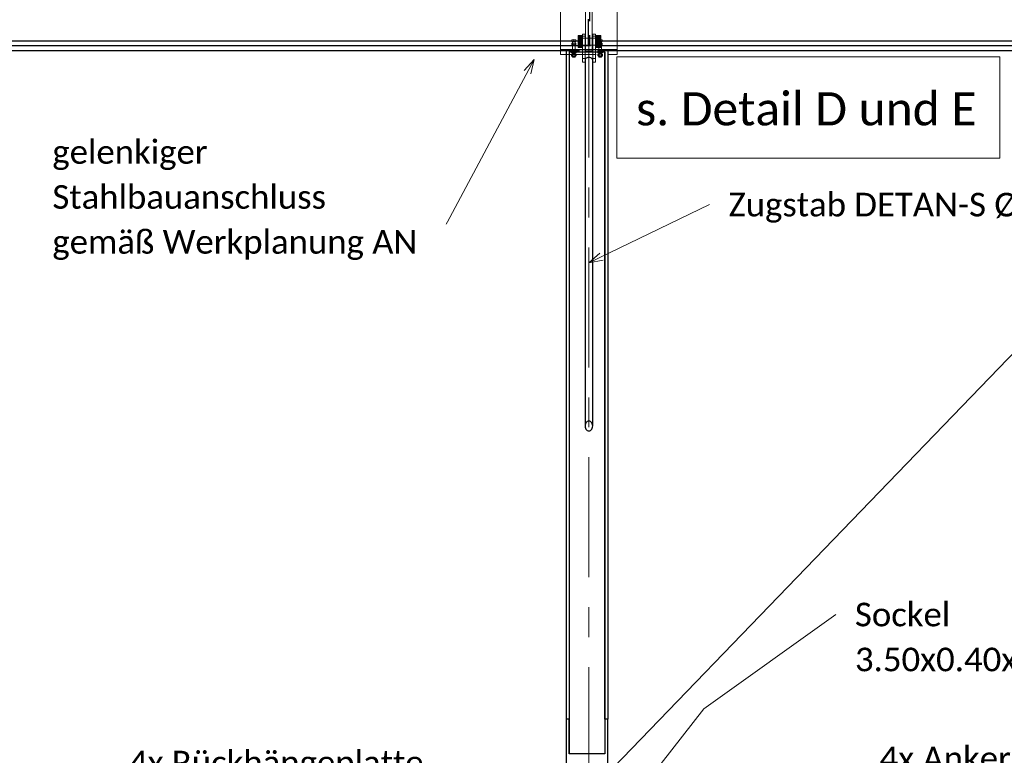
# Model space of a CAD drawing. Header units: metres. Extents: x -3 to 135, y -4 to 27.
# Tile 55 of 81: x 70.32 to 75.53, y 0.27 to 4.17. Entities that reach past the tile are written whole.
import ezdxf

# ---------------------------------------------------------------- set-up
doc = ezdxf.new("R2010")
doc.units = ezdxf.units.M
for name, pattern in [('Rasterlinie', [1.11125, 0.635, -0.15875, 0.15875, -0.15875]), ('Strich', [0.3175, 0.15875, -0.15875]), ('Verdeckt', [0.15, 0.1, -0.05])]:
    doc.linetypes.add(name, pattern=pattern)
for name, color, linetype, lineweight in [('_Verdeckte Linien_', 7, 'Strich', 18), ('S-BEAM', 12, 'Continuous', 35), ('S-BEAM-HDLN', 1, 'Verdeckt', 25), ('S-COLS', 52, 'Continuous', 18), ('S-COLS-HDLN', 52, 'Verdeckt', 25), ('S-GRID', 1, 'Continuous', 9), ('Text', 250, 'Continuous', 9), ('Tragwerksverbindungen', 7, 'Continuous', 18)]:
    doc.layers.add(name, color=color, linetype=linetype, lineweight=lineweight)
doc.styles.add('Calibri_1', font='calibri.ttf', dxfattribs={"height": 0.125})
doc.styles.add('Calibri_4', font='calibri.ttf', dxfattribs={"height": 0.175})

# ---------------------------------------------------------------- blocks, each defined once
blk = doc.blocks.new('Rundstahl Träger - RB 36-1128524-1 - 1')
at = {"layer": 'S-BEAM', "lineweight": 25}
for p, q in [((2.5435, 3.9566), (2.5435, 2.0194)), ((2.5835, 2.0194), (2.5835, 3.9566))]:
    blk.add_line(p, q, dxfattribs=at)
at = {"layer": 'S-BEAM', "lineweight": 25, "flags": 128}
for points in [[(2.5835, 2.0197), (2.583, 2.0252), (2.5815, 2.0308), (2.5792, 2.0358), (2.576, 2.0399), (2.5722, 2.0431), (2.568, 2.045), (2.5635, 2.0457), (2.5591, 2.045), (2.5548, 2.0431), (2.5511, 2.0399), (2.5479, 2.0358), (2.5455, 2.0308), (2.544, 2.0252), (2.5435, 2.0197)], [(2.5435, 2.0194), (2.544, 2.0135), (2.5455, 2.008), (2.5479, 2.003), (2.5511, 1.9988), (2.5548, 1.9957), (2.5591, 1.9937), (2.5635, 1.9931), (2.568, 1.9937), (2.5722, 1.9957), (2.576, 1.9988), (2.5792, 2.003), (2.5815, 2.008), (2.583, 2.0135), (2.5835, 2.0194)]]:
    blk.add_lwpolyline(points, dxfattribs=at)
at = {"layer": 'S-BEAM', "lineweight": 25}
blk.add_ellipse((2.5635, 3.9566), major_axis=(0.02, 0), ratio=0.760407, start_param=0, end_param=3.141593, dxfattribs=at)
blk = doc.blocks.new('Öse38 - Öse2-1138143-1 - 1')
at = {"layer": 'S-COLS'}
for p, q in [((18.5985, 4.0947), (18.5835, 4.0947)), ((18.5835, 4.0947), (18.5835, 4.0846)), ((18.5835, 3.9667), (18.5835, 4.0846)), ((18.5835, 4.0846), (18.5985, 4.0846)), ((18.5985, 4.0846), (18.5985, 4.0947)), ((18.5985, 4.0846), (18.5985, 3.9667)), ((18.5835, 3.9465), (18.5835, 3.9667)), ((18.5835, 3.9667), (18.5985, 3.9667)), ((18.5985, 3.9667), (18.5985, 3.9465)), ((18.5985, 3.9465), (18.5835, 3.9465))]:
    blk.add_line(p, q, dxfattribs=at)
blk = doc.blocks.new('Lasche richtig20 - Lasche richtig-1138404-1 - 1')
at = {"layer": 'S-COLS'}
for p, q in [((18.546, 4.1012), (18.546, 4.2916)), ((18.581, 4.2916), (18.546, 4.2916)), ((18.581, 4.2916), (18.581, 4.1012)), ((18.546, 4.1012), (18.546, 4.0044)), ((18.581, 4.0044), (18.581, 4.1012)), ((18.546, 4.0044), (18.581, 4.0044))]:
    blk.add_line(p, q, dxfattribs=at)
blk = doc.blocks.new('HEB Träger - HEB 500-1128531-1 - 1')
at = {"layer": 'S-BEAM', "lineweight": 25}
for p, q in [((10.7135, 4.0603), (18.4135, 4.0603)), ((18.4135, 4.0325), (10.7135, 4.0325)), ((18.7135, 4.0603), (26.4135, 4.0603)), ((26.4135, 4.0325), (18.7135, 4.0325)), ((18.4135, 4.0063), (10.7135, 4.0063)), ((26.4135, 4.0063), (18.7135, 4.0063))]:
    blk.add_line(p, q, dxfattribs=at)
at = {"layer": 'S-BEAM-HDLN'}
for p, q in [((18.4136, 4.0603), (18.7135, 4.0603)), ((18.7135, 4.0325), (18.4136, 4.0325)), ((18.7135, 4.0063), (18.4136, 4.0063))]:
    blk.add_line(p, q, dxfattribs=at)
blk = doc.blocks.new('Öse37 - Öse2-1138129-1 - 1')
at = {"layer": 'S-COLS'}
for p, q in [((18.5437, 4.0947), (18.5287, 4.0947)), ((18.5287, 4.0947), (18.5287, 4.0846)), ((18.5287, 3.9667), (18.5287, 4.0846)), ((18.5287, 4.0846), (18.5437, 4.0846)), ((18.5437, 4.0846), (18.5437, 4.0947)), ((18.5437, 4.0846), (18.5437, 3.9667)), ((18.5287, 3.9465), (18.5287, 3.9667)), ((18.5287, 3.9667), (18.5437, 3.9667)), ((18.5437, 3.9667), (18.5437, 3.9576)), ((18.5435, 3.9465), (18.5287, 3.9465))]:
    blk.add_line(p, q, dxfattribs=at)
at = {"layer": 'S-COLS-HDLN'}
for p, q in [((18.5437, 3.9465), (18.5436, 3.9465)), ((18.5437, 3.9575), (18.5437, 3.9465))]:
    blk.add_line(p, q, dxfattribs=at)
blk = doc.blocks.new('SP-TV-Schraube_Mutter_001 - M36-V38-1 - 1')
at = {"layer": 'Tragwerksverbindungen', "linetype": 'Strich'}
for points in [[(2.515, 4.0711), (2.5287, 4.0711), (2.5287, 4.087), (2.5062, 4.087), (2.5062, 4.0711)], [(2.515, 4.0394), (2.5287, 4.0394), (2.5287, 4.0711), (2.5062, 4.0711), (2.5062, 4.0394)], [(2.6275, 4.0711), (2.6275, 4.087), (2.5985, 4.087), (2.5985, 4.0711), (2.6156, 4.0711)], [(2.6275, 4.0394), (2.6275, 4.0711), (2.5985, 4.0711), (2.5985, 4.0394), (2.6156, 4.0394)], [(2.5062, 4.0235), (2.5287, 4.0235), (2.5287, 4.0394), (2.5062, 4.0394)], [(2.5985, 4.0235), (2.6275, 4.0235), (2.6275, 4.0394), (2.5985, 4.0394)]]:
    blk.add_hatch(color=142, dxfattribs=at).paths.add_polyline_path(points)
h = blk.add_hatch(color=142, dxfattribs=at)
h.paths.add_polyline_path([(2.5835, 4.0552), (2.5835, 4.0732), (2.581, 4.0728), (2.581, 4.0552)])
h.paths.add_polyline_path([(2.5437, 4.0552), (2.546, 4.0552), (2.546, 4.0732), (2.5437, 4.0731), (2.5437, 4.0589)])
h = blk.add_hatch(color=142, dxfattribs=at)
h.paths.add_polyline_path([(2.5437, 4.0372), (2.546, 4.0377), (2.546, 4.0552), (2.5437, 4.0552), (2.5437, 4.0377)])
h.paths.add_polyline_path([(2.5835, 4.0372), (2.5835, 4.0552), (2.581, 4.0552), (2.581, 4.0372)])
at = {"layer": '_Verdeckte Linien_'}
for p, q in [((2.5436, 4.0732), (2.5287, 4.0732)), ((2.581, 4.0732), (2.5461, 4.0732)), ((2.5985, 4.0732), (2.5836, 4.0732)), ((2.5287, 4.0372), (2.5436, 4.0372)), ((2.5461, 4.0372), (2.581, 4.0372)), ((2.5836, 4.0372), (2.5985, 4.0372))]:
    blk.add_line(p, q, dxfattribs=at)
at = {"layer": 'Tragwerksverbindungen'}
for p, q in [((2.5062, 4.0711), (2.5062, 4.087)), ((2.5062, 4.087), (2.5287, 4.087)), ((2.5062, 4.0394), (2.5062, 4.0711)), ((2.5062, 4.0711), (2.5287, 4.0711)), ((2.5287, 4.087), (2.5287, 4.0711)), ((2.5287, 4.0711), (2.5287, 4.0394)), ((2.546, 4.0732), (2.5437, 4.0732)), ((2.5835, 4.0732), (2.581, 4.0732)), ((2.5985, 4.0711), (2.5985, 4.087)), ((2.5985, 4.087), (2.6275, 4.087)), ((2.5985, 4.0394), (2.5985, 4.0711)), ((2.5985, 4.0711), (2.6275, 4.0711)), ((2.6275, 4.087), (2.6275, 4.0711)), ((2.6275, 4.0711), (2.6275, 4.0394)), ((2.5062, 4.0235), (2.5062, 4.0394)), ((2.5287, 4.0394), (2.5062, 4.0394)), ((2.5062, 4.0235), (2.5287, 4.0235)), ((2.5287, 4.0394), (2.5287, 4.0235)), ((2.5437, 4.0372), (2.546, 4.0372)), ((2.581, 4.0372), (2.5835, 4.0372)), ((2.5985, 4.0235), (2.5985, 4.0394)), ((2.6275, 4.0394), (2.5985, 4.0394)), ((2.5985, 4.0235), (2.6275, 4.0235)), ((2.6275, 4.0394), (2.6275, 4.0235))]:
    blk.add_line(p, q, dxfattribs=at)
blk = doc.blocks.new('Verbindungsblech19 - Verbindungsblech2-1138368-1 - 1')
at = {"layer": 'S-COLS-HDLN'}
for p, q in [((18.5605, 4.4642), (18.5605, 4.4869)), ((18.5605, 4.4869), (18.5665, 4.4869)), ((18.5665, 4.4869), (18.5665, 4.4642)), ((18.5605, 4.0707), (18.5605, 4.4642)), ((18.5665, 4.4642), (18.5605, 4.4642)), ((18.5665, 4.4642), (18.5665, 4.0707)), ((18.5605, 4.0446), (18.5605, 4.0707)), ((18.5605, 4.0707), (18.5665, 4.0707)), ((18.5665, 4.0707), (18.5665, 4.0446)), ((18.5605, 4.0355), (18.5605, 4.0446)), ((18.5665, 4.0446), (18.5605, 4.0446)), ((18.5605, 4.0355), (18.5665, 4.0355)), ((18.5665, 4.0446), (18.5665, 4.0355))]:
    blk.add_line(p, q, dxfattribs=at)
blk = doc.blocks.new('Verbindungsblech20 - Verbindungsblech2-1138385-1 - 1')
at = {"layer": 'S-COLS-HDLN'}
for p, q in [((18.5605, 4.4891), (18.5605, 4.5016)), ((18.5605, 4.5016), (18.5665, 4.5016)), ((18.5605, 4.0743), (18.5605, 4.4891)), ((18.5665, 4.4891), (18.5605, 4.4891)), ((18.5665, 4.5016), (18.5665, 4.4891)), ((18.5665, 4.4891), (18.5665, 4.0743)), ((18.5605, 4.0593), (18.5605, 4.0743)), ((18.5605, 4.0743), (18.5665, 4.0743)), ((18.5665, 4.0743), (18.5665, 4.0593)), ((18.5605, 4.0502), (18.5605, 4.0593)), ((18.5665, 4.0593), (18.5605, 4.0593)), ((18.5605, 4.0502), (18.5665, 4.0502)), ((18.5665, 4.0593), (18.5665, 4.0502))]:
    blk.add_line(p, q, dxfattribs=at)
blk = doc.blocks.new('SP-TV-AP-Rechteck_002 - AP-Rechteck-V50-1 - 1')
at = {"layer": '_Verdeckte Linien_'}
for p, q in [((10.6235, 4.5319), (10.5036, 4.5319)), ((10.5287, 4.0139), (10.5436, 4.0139)), ((10.5436, 4.0126), (10.5287, 4.0126)), ((10.5461, 4.0139), (10.581, 4.0139)), ((10.581, 4.0126), (10.5461, 4.0126)), ((10.5836, 4.0139), (10.5985, 4.0139)), ((10.5985, 4.0126), (10.5836, 4.0126))]:
    blk.add_line(p, q, dxfattribs=at)
at = {"layer": 'Tragwerksverbindungen'}
for p, q in [((10.5035, 4.5319), (10.4135, 4.5319)), ((10.4135, 4.5319), (10.4135, 4.0139)), ((10.7135, 4.5319), (10.6235, 4.5319)), ((10.7135, 4.0139), (10.7135, 4.5319)), ((10.4135, 4.0139), (10.5287, 4.0139)), ((10.4135, 4.0126), (10.4135, 4.0139)), ((10.5287, 4.0126), (10.4135, 4.0126)), ((10.5437, 4.0139), (10.546, 4.0139)), ((10.546, 4.0126), (10.5437, 4.0126)), ((10.581, 4.0139), (10.5835, 4.0139)), ((10.5835, 4.0126), (10.581, 4.0126)), ((10.5985, 4.0139), (10.7135, 4.0139)), ((10.7135, 4.0126), (10.5985, 4.0126)), ((10.7135, 4.0126), (10.7135, 4.0139))]:
    blk.add_line(p, q, dxfattribs=at)
blk = doc.blocks.new('SP-TV-AP-Rechteck_002 - AP-Rechteck-V51-1 - 1')
at = {"layer": '_Verdeckte Linien_'}
for p, q in [((10.4135, 4.0326), (10.7135, 4.0326)), ((10.7135, 4.0127), (10.4135, 4.0127)), ((10.4436, 3.9865), (10.6635, 3.9865))]:
    blk.add_line(p, q, dxfattribs=at)
at = {"layer": 'Tragwerksverbindungen'}
for p, q in [((10.4135, 4.0326), (10.4135, 4.0127)), ((10.7135, 4.0127), (10.7135, 4.0326)), ((10.4135, 4.0127), (10.4135, 3.9865)), ((10.4135, 3.9865), (10.4435, 3.9865)), ((10.6635, 3.9865), (10.7135, 3.9865)), ((10.7135, 3.9865), (10.7135, 4.0127))]:
    blk.add_line(p, q, dxfattribs=at)
blk = doc.blocks.new('SP-TV-Schraube_DIN4017_001 - M14-V42-1 - 1')
at = {"layer": '_Verdeckte Linien_'}
for p, q in [((2.613, 4.0653), (2.6235, 4.0658)), ((2.613, 4.0653), (2.613, 4.0566)), ((2.6235, 4.0571), (2.613, 4.0566)), ((2.613, 4.0566), (2.613, 4.0555)), ((2.613, 4.0555), (2.6165, 4.0553)), ((2.6165, 4.056), (2.6165, 4.0095)), ((2.6235, 4.0658), (2.634, 4.0653)), ((2.6235, 4.0658), (2.6235, 4.0571)), ((2.634, 4.0566), (2.6235, 4.0571)), ((2.6305, 4.0095), (2.6305, 4.056)), ((2.6305, 4.0553), (2.634, 4.0555)), ((2.634, 4.0653), (2.634, 4.0566)), ((2.634, 4.0555), (2.634, 4.0566))]:
    blk.add_line(p, q, dxfattribs=at)
blk.add_ellipse((2.6235, 4.056), major_axis=(0.007, 0), ratio=0.087156, start_param=0, end_param=3.141593, dxfattribs=at)
at = {"layer": 'Tragwerksverbindungen'}
for p, q in [((2.6165, 4.0095), (2.6165, 3.9904)), ((2.6305, 3.9904), (2.6305, 4.0095))]:
    blk.add_line(p, q, dxfattribs=at)
for start_param, end_param in [(0, 3.141593), (3.141593, 6.283185)]:
    blk.add_ellipse((2.6235, 3.9904), major_axis=(0.007, 0), ratio=0.087156, start_param=start_param, end_param=end_param, dxfattribs=at)
blk = doc.blocks.new('TH-VE-Mutter - M14-V43-1 - 1')
at = {"layer": '_Verdeckte Linien_'}
for centre, major_axis, start_param, end_param in [((2.6235, 3.9959), (0.007, 0), 3.053992, 3.141593), ((2.6235, 3.9959), (0.007, 0), 3.141593, 6.283185), ((2.6235, 3.9959), (0.0099, 0), 3.926991, 5.497787), ((2.6235, 3.9969), (0.00592, 0), 3.926991, 4.286545), ((2.6235, 3.9969), (0.00592, 0), 5.138232, 5.497787), ((2.6235, 3.9959), (0.007, 0), 0, 0.087601)]:
    blk.add_ellipse(centre, major_axis=major_axis, ratio=0.087156, start_param=start_param, end_param=end_param, dxfattribs=at)
for points in [[(2.617, 3.9964), (2.6168, 3.9964), (2.6167, 3.9963), (2.6165, 3.9963)], [(2.6183, 3.9962), (2.6179, 3.9963), (2.6175, 3.9964), (2.6172, 3.9965)], [(2.6187, 3.9961), (2.6186, 3.9961), (2.6185, 3.9961), (2.6185, 3.9961)], [(2.6286, 3.9962), (2.6284, 3.9961), (2.6282, 3.9961), (2.628, 3.996)], [(2.6299, 3.9965), (2.6296, 3.9964), (2.6293, 3.9963), (2.6289, 3.9962)], [(2.6305, 3.9963), (2.6304, 3.9963), (2.6302, 3.9964), (2.6301, 3.9964)]]:
    blk.add_open_spline(points, degree=3, dxfattribs=at)
at = {"layer": 'Tragwerksverbindungen'}
for p, q in [((2.6108, 3.9975), (2.6108, 4.0052)), ((2.6137, 4.0069), (2.6119, 4.0059)), ((2.6119, 3.9968), (2.6137, 3.9957)), ((2.6172, 3.9984), (2.6172, 4.0062)), ((2.6299, 3.9984), (2.6299, 4.0062)), ((2.6352, 4.0059), (2.6333, 4.0069)), ((2.6333, 3.9957), (2.6352, 3.9968)), ((2.6362, 4.0052), (2.6362, 3.9975))]:
    blk.add_line(p, q, dxfattribs=at)
for centre, major_axis, start_param, end_param in [((2.6235, 4.0068), (0.0099, 0), 3.141593, 3.403392), ((2.6235, 3.9959), (0.0099, 0), 0, 3.141593), ((2.6235, 4.0068), (0.0099, 0), 0.152121, 2.989472), ((2.6235, 3.9959), (0.0099, 0), 3.293713, 3.926991), ((2.6235, 3.9959), (0.007, 0), 0, 3.141593), ((2.6235, 3.9959), (0.0099, 0), 5.497787, 6.131064), ((2.6235, 4.0068), (0.0099, 0), 6.021386, 6.283185)]:
    blk.add_ellipse(centre, major_axis=major_axis, ratio=0.087156, start_param=start_param, end_param=end_param, dxfattribs=at)
for points in [[(2.6118, 4.0059), (2.6115, 4.0057), (2.6112, 4.0055), (2.6108, 4.0052)], [(2.6108, 3.9975), (2.6115, 3.9971), (2.613, 3.9968), (2.615, 3.9971), (2.6165, 3.9979), (2.6172, 3.9984)], [(2.6118, 3.9968), (2.6115, 3.997), (2.6112, 3.9972), (2.6108, 3.9975)], [(2.6299, 4.0062), (2.6285, 4.0066), (2.6256, 4.0072), (2.6215, 4.0072), (2.6186, 4.0066), (2.6172, 4.0062)], [(2.6172, 3.9984), (2.6186, 3.998), (2.6215, 3.9974), (2.6256, 3.9974), (2.6285, 3.998), (2.6299, 3.9984)], [(2.6299, 3.9984), (2.6306, 3.9979), (2.632, 3.9971), (2.6341, 3.9968), (2.6355, 3.9971), (2.6362, 3.9975)], [(2.6362, 4.0052), (2.6359, 4.0055), (2.6356, 4.0057), (2.6352, 4.0059)], [(2.6362, 3.9975), (2.6359, 3.9972), (2.6356, 3.997), (2.6352, 3.9968)]]:
    blk.add_open_spline(points, degree=3, dxfattribs=at)
for points, knots in [([(2.6172, 4.0062), (2.6165, 4.0065), (2.615, 4.0068), (2.6135, 4.0066), (2.6126, 4.0063), (2.6125, 4.0062)], [0, 0, 0, 0, 0.3333333, 0.6666667, 0.7466601, 0.7466601, 0.7466601, 0.7466601]), ([(2.6165, 3.9962), (2.616, 3.9961), (2.6148, 3.9958), (2.6135, 3.9961), (2.6126, 3.9964), (2.6125, 3.9965)], [0.101205, 0.101205, 0.101205, 0.101205, 0.3333333, 0.6666667, 0.7419493, 0.7419493, 0.7419493, 0.7419493]), ([(2.6346, 4.0062), (2.6344, 4.0063), (2.6336, 4.0066), (2.632, 4.0068), (2.6306, 4.0065), (2.6299, 4.0062)], [0.2533399, 0.2533399, 0.2533399, 0.2533399, 0.3333333, 0.6666667, 1, 1, 1, 1]), ([(2.6346, 3.9965), (2.6344, 3.9964), (2.6336, 3.996), (2.6322, 3.9959), (2.631, 3.9961), (2.6305, 3.9962)], [0.2533399, 0.2533399, 0.2533399, 0.2533399, 0.3333333, 0.6666667, 0.8979301, 0.8979301, 0.8979301, 0.8979301])]:
    blk.add_open_spline(points, degree=3, knots=knots, dxfattribs=at)
blk = doc.blocks.new('SP-TV-Schraube_DIN4017_001 - M14-V44-1 - 1')
at = {"layer": '_Verdeckte Linien_'}
for p, q in [((2.613, 4.0479), (2.6235, 4.0484)), ((2.613, 4.0479), (2.613, 4.0391)), ((2.6235, 4.0397), (2.613, 4.0391)), ((2.613, 4.0391), (2.613, 4.0381)), ((2.613, 4.0381), (2.6165, 4.0379)), ((2.6165, 4.0386), (2.6165, 3.9729)), ((2.6235, 4.0484), (2.634, 4.0479)), ((2.6235, 4.0484), (2.6235, 4.0397)), ((2.634, 4.0391), (2.6235, 4.0397)), ((2.6305, 3.9729), (2.6305, 4.0386)), ((2.6305, 4.0379), (2.634, 4.0381)), ((2.634, 4.0479), (2.634, 4.0391)), ((2.634, 4.0381), (2.634, 4.0391))]:
    blk.add_line(p, q, dxfattribs=at)
for centre, start_param, end_param in [((2.6235, 4.0386), 0, 3.141593), ((2.6235, 3.9729), 0, 3.141593), ((2.6235, 3.9729), 3.141593, 6.283185)]:
    blk.add_ellipse(centre, major_axis=(0.007, 0), ratio=0.087156, start_param=start_param, end_param=end_param, dxfattribs=at)
blk = doc.blocks.new('TH-VE-Mutter - M14-V45-1 - 1')
at = {"layer": '_Verdeckte Linien_'}
for p, q in [((2.6108, 3.98), (2.6108, 3.9878)), ((2.6137, 3.9895), (2.6119, 3.9884)), ((2.6119, 3.9794), (2.6137, 3.9783)), ((2.6172, 3.981), (2.6172, 3.9887)), ((2.6299, 3.981), (2.6299, 3.9887)), ((2.6352, 3.9884), (2.6333, 3.9895)), ((2.6333, 3.9783), (2.6352, 3.9794)), ((2.6362, 3.9878), (2.6362, 3.98))]:
    blk.add_line(p, q, dxfattribs=at)
for centre, major_axis, start_param, end_param in [((2.6235, 3.9894), (0.0099, 0), 3.141593, 3.403392), ((2.6235, 3.9784), (0.0099, 0), 0, 3.141593), ((2.6235, 3.9894), (0.0099, 0), 0.152121, 2.989472), ((2.6235, 3.9784), (0.0099, 0), 3.293713, 6.131064), ((2.6235, 3.9784), (0.007, 0), 0, 3.141593), ((2.6235, 3.9784), (0.007, 0), 3.141593, 6.283185), ((2.6235, 3.9795), (0.00592, 0), 3.926991, 4.286545), ((2.6235, 3.9795), (0.00592, 0), 5.138232, 5.497787), ((2.6235, 3.9894), (0.0099, 0), 6.021386, 6.283185)]:
    blk.add_ellipse(centre, major_axis=major_axis, ratio=0.087156, start_param=start_param, end_param=end_param, dxfattribs=at)
for points in [[(2.6118, 3.9884), (2.6115, 3.9882), (2.6112, 3.988), (2.6108, 3.9878)], [(2.6108, 3.98), (2.6115, 3.9797), (2.613, 3.9793), (2.615, 3.9797), (2.6165, 3.9805), (2.6172, 3.981)], [(2.6118, 3.9794), (2.6115, 3.9796), (2.6112, 3.9798), (2.6108, 3.98)], [(2.6299, 3.9887), (2.6285, 3.9892), (2.6256, 3.9897), (2.6215, 3.9897), (2.6186, 3.9892), (2.6172, 3.9887)], [(2.6172, 3.981), (2.6186, 3.9806), (2.6215, 3.98), (2.6256, 3.98), (2.6285, 3.9806), (2.6299, 3.981)], [(2.6183, 3.9788), (2.6179, 3.9789), (2.6175, 3.979), (2.6172, 3.9791)], [(2.6187, 3.9787), (2.6186, 3.9787), (2.6185, 3.9787), (2.6185, 3.9787)], [(2.6286, 3.9787), (2.6284, 3.9787), (2.6282, 3.9786), (2.628, 3.9786)], [(2.6299, 3.9791), (2.6296, 3.979), (2.6293, 3.9789), (2.6289, 3.9788)], [(2.6299, 3.981), (2.6306, 3.9805), (2.632, 3.9797), (2.6341, 3.9793), (2.6355, 3.9797), (2.6362, 3.98)], [(2.6362, 3.9878), (2.6359, 3.988), (2.6356, 3.9882), (2.6352, 3.9884)], [(2.6362, 3.98), (2.6359, 3.9798), (2.6356, 3.9796), (2.6352, 3.9794)]]:
    blk.add_open_spline(points, degree=3, dxfattribs=at)
for points, knots in [([(2.6172, 3.9887), (2.6165, 3.989), (2.615, 3.9894), (2.6135, 3.9892), (2.6126, 3.9888), (2.6125, 3.9888)], [0, 0, 0, 0, 0.3333333, 0.6666667, 0.7466601, 0.7466601, 0.7466601, 0.7466601]), ([(2.617, 3.979), (2.6163, 3.9787), (2.615, 3.9784), (2.6135, 3.9786), (2.6126, 3.979), (2.6125, 3.979)], [0.0321112, 0.0321112, 0.0321112, 0.0321112, 0.3333333, 0.6666667, 0.7419493, 0.7419493, 0.7419493, 0.7419493]), ([(2.6346, 3.9888), (2.6344, 3.9888), (2.6336, 3.9892), (2.632, 3.9894), (2.6306, 3.989), (2.6299, 3.9887)], [0.2533399, 0.2533399, 0.2533399, 0.2533399, 0.3333333, 0.6666667, 1, 1, 1, 1]), ([(2.6346, 3.979), (2.6344, 3.979), (2.6336, 3.9786), (2.6321, 3.9784), (2.6307, 3.9787), (2.6301, 3.979)], [0.2533399, 0.2533399, 0.2533399, 0.2533399, 0.3333333, 0.6666667, 0.9678929, 0.9678929, 0.9678929, 0.9678929])]:
    blk.add_open_spline(points, degree=3, knots=knots, dxfattribs=at)

msp = doc.modelspace()

# ---------------------------------------------------------------- linework, layer by layer
at = {"layer": 'S-BEAM', "lineweight": 25}
for p, q in [((73.2269, 4.0101), (73.2109, 4.0101)), ((73.2109, 4.0101), (73.2109, 0.4667)), ((73.2269, 4.0101), (73.2269, 0.4667)), ((73.2382, 3.9999), (73.2269, 3.9999)), ((73.2269, 3.9999), (73.2269, 0.2832)), ((73.296, 3.9999), (73.2636, 3.9999)), ((73.3509, 3.9999), (73.311, 3.9999)), ((73.3782, 3.9999), (73.3659, 3.9999)), ((73.4149, 3.9999), (73.4036, 3.9999)), ((73.4149, 0.4667), (73.4149, 4.0101)), ((73.4309, 4.0101), (73.4149, 4.0101)), ((73.4149, 3.9999), (73.4149, 0.2832)), ((73.4309, 4.0101), (73.4309, 0.4667)), ((73.2269, 0.4667), (73.2109, 0.4667)), ((73.2109, 0.4667), (73.2109, 0.2)), ((73.2269, 0.2832), (73.2269, 0.4667)), ((73.4149, 0.4667), (73.4149, 0.2832)), ((73.4309, 0.4667), (73.4149, 0.4667)), ((73.4309, 0.2), (73.4309, 0.4667)), ((73.4149, 0.2832), (73.2269, 0.2832))]:
    msp.add_line(p, q, dxfattribs=at)
at = {"layer": 'S-BEAM-HDLN'}
for p, q in [((73.2635, 3.9999), (73.2382, 3.9999)), ((73.311, 3.9999), (73.2961, 3.9999)), ((73.3658, 3.9999), (73.3509, 3.9999)), ((73.4035, 3.9999), (73.3782, 3.9999))]:
    msp.add_line(p, q, dxfattribs=at)
at = {"layer": 'S-GRID', "linetype": 'Rasterlinie'}
msp.add_line((73.3309, -2.1152), (73.3309, 7.0146), dxfattribs=at)
at = {"layer": 'Text'}
for p, q in [((73.0414, 3.9598), (72.525, 2.9944)), ((73.0414, 3.9598), (72.9883, 3.9031)), ((73.0414, 3.9598), (73.0237, 3.8842)), ((73.3298, 2.8835), (73.9689, 3.1919)), ((72.525, 2.9944), (72.5214, 2.9944)), ((73.3298, 2.8835), (73.3887, 2.9342)), ((73.3298, 2.8835), (73.4061, 2.898)), ((73.9403, 0.5217), (74.6387, 1.0206)), ((73.5047, -0.0332), (73.9403, 0.5217))]:
    msp.add_line(p, q, dxfattribs=at)
at = {"layer": 'Text', "flags": 128}
msp.add_lwpolyline([(73.4791, 3.9743), (75.5078, 3.9743), (75.5078, 3.4371), (73.4791, 3.4371)], close=True, dxfattribs=at)

# ---------------------------------------------------------------- block references
at = {"layer": '_Verdeckte Linien_'}
for name, p in [('SP-TV-AP-Rechteck_002 - AP-Rechteck-V50-1 - 1', (62.7673, 0)), ('SP-TV-Schraube_Mutter_001 - M36-V38-1 - 1', (70.7673, 0)), ('SP-TV-AP-Rechteck_002 - AP-Rechteck-V51-1 - 1', (62.7673, 0)), ('SP-TV-Schraube_DIN4017_001 - M14-V42-1 - 1', (70.6273, 0)), ('SP-TV-Schraube_DIN4017_001 - M14-V44-1 - 1', (70.6273, 0)), ('SP-TV-Schraube_DIN4017_001 - M14-V42-1 - 1', (70.7673, 0)), ('SP-TV-Schraube_DIN4017_001 - M14-V44-1 - 1', (70.7673, 0)), ('TH-VE-Mutter - M14-V43-1 - 1', (70.6273, 0)), ('TH-VE-Mutter - M14-V45-1 - 1', (70.6273, 0)), ('TH-VE-Mutter - M14-V43-1 - 1', (70.7673, 0)), ('TH-VE-Mutter - M14-V45-1 - 1', (70.7673, 0))]:
    msp.add_blockref(name, p, dxfattribs=at)
at = {"layer": 'S-BEAM', "lineweight": 25}
msp.add_blockref('Rundstahl Träger - RB 36-1128524-1 - 1', (70.7673, 0), dxfattribs=at)
at = {"layer": 'S-BEAM-HDLN'}
msp.add_blockref('HEB Träger - HEB 500-1128531-1 - 1', (54.7673, 0), dxfattribs=at)
at = {"layer": 'S-COLS'}
for name in ['Lasche richtig20 - Lasche richtig-1138404-1 - 1', 'Öse38 - Öse2-1138143-1 - 1']:
    msp.add_blockref(name, (54.7673, 0), dxfattribs=at)
at = {"layer": 'S-COLS-HDLN'}
for name in ['Verbindungsblech20 - Verbindungsblech2-1138385-1 - 1', 'Verbindungsblech19 - Verbindungsblech2-1138368-1 - 1', 'Öse37 - Öse2-1138129-1 - 1']:
    msp.add_blockref(name, (54.7673, 0), dxfattribs=at)

# ---------------------------------------------------------------- texts
at = {"layer": 'Text', "color": 7, "attachment_point": 1}
for s, insert, char_height, width, style in [('s. Detail D und E', (73.5807, 3.7865), 0.175, 2.208649, 'Calibri_4'), ('4x Ankerstange M24, 10.9, ', (74.8708, 0.321), 0.125, 2.621518, 'Calibri_1')]:
    msp.add_mtext(s, dxfattribs=dict(at, insert=insert, char_height=char_height, width=width, style=style))
at = {"layer": 'Text', "color": 7, "char_height": 0.125, "attachment_point": 1, "style": 'Calibri_1', "bg_fill": 3, "box_fill_scale": 1.25, "bg_fill_color": 256, "bg_fill_true_color": 13158600, "bg_fill_transparency": 0}
for s, insert, width in [('gelenkiger ', (70.4884, 3.5332), 1.054219), ('Stahlbauanschluss', (70.4884, 3.295), 1.759704), ('Zugstab DETAN-S Ø36 (oder gleichw.) ', (74.0705, 3.2544), 3.647678), ('gemäß Werkplanung AN', (70.4884, 3.0569), 2.340927), ('Sockel', (74.7403, 1.0831), 0.613291), ('3.50x0.40x0.65 m', (74.7403, 0.845), 1.711603), ('4x Rückhängeplatte', (70.894, 0.2989), 1.895991)]:
    msp.add_mtext(s, dxfattribs=dict(at, insert=insert, width=width))

# ---------------------------------------------------------------- next in the draw order: linework, layer by layer
at = {"layer": 'Text'}
msp.add_line((73.4016, 0.1498), (75.7353, 2.5675), dxfattribs=at)

doc.saveas('drawing.dxf')
